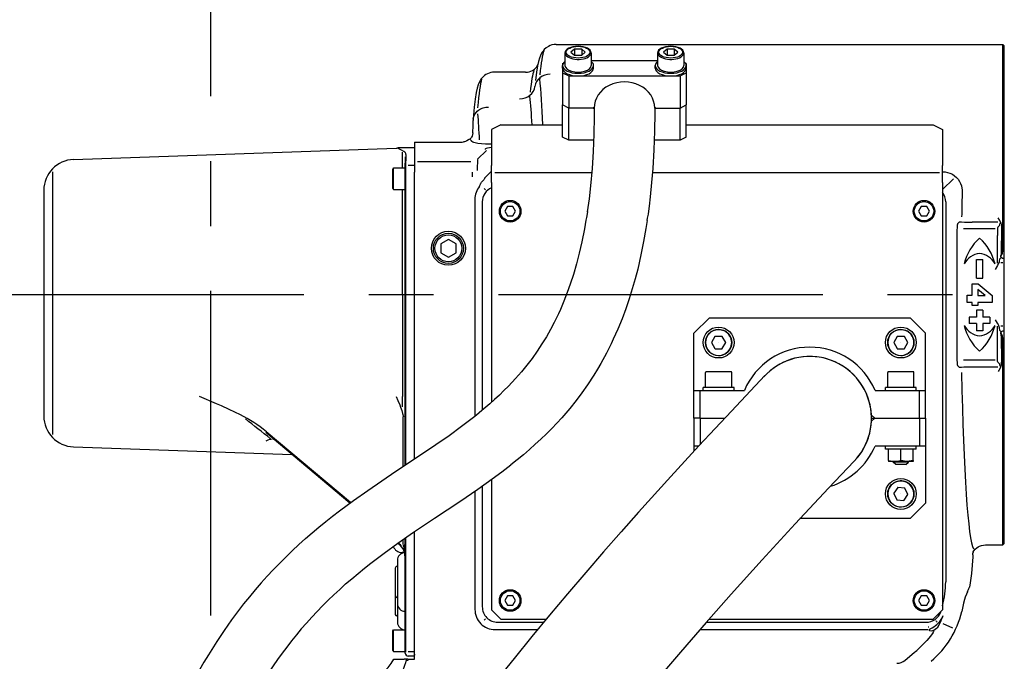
# Model space of a CAD drawing. Header units: millimetres. Extents: x -289 to 305, y -210 to 210.
# Tile 26 of 79: x -38 to -15, y 10 to 25. Entities that reach past the tile are written whole.
import ezdxf

# ---------------------------------------------------------------- set-up
doc = ezdxf.new("R2010")
doc.units = ezdxf.units.MM
doc.linetypes.add('CENTER', pattern=[12, 7.5, -1.5, 1.5, -1.5])
doc.styles.get("Standard").update_dxf_attribs({"font": 'ROMANS', "bigfont": 'EXTFONT'})
doc.dimstyles.new('ISO-25', dxfattribs={"dimtxt": 2.5, "dimasz": 2.5, "dimexe": 1.25, "dimexo": 0.625, "dimtad": 1, "dimtxsty": 'Standard', "dimcen": 2.5, "dimadec": 0, "dimazin": 0, "dimtfac": 1, "dimtmove": 0, "dimatfit": 3, "dimfxl": 1, "dimarcsym": 0})

# ---------------------------------------------------------------- blocks, each defined once
blk = doc.blocks.new('DTL0018')
at = {"color": 0, "linetype": 'Continuous', "const_width": 3}
for points in [[(1100.59, -1620.5, 1.732051), (-1706.19, 0, 1.732051)], [(352.78, 298.97, 0.277102), (-445, 1030, 0.277102)]]:
    blk.add_lwpolyline(points, format="xyb", dxfattribs=at)
blk = doc.blocks.new('DTL0020')
at = {"color": 3, "linetype": 'Continuous'}
for p, q in [((276.893417, 1541.00003), (421.499985, 1541.00003)), ((421.499985, 1531.084259), (421.499985, 1541.00003)), ((421.999985, 1540.50003), (421.499985, 1541.00003)), ((421.999985, 1530.645416), (421.999985, 1540.50003)), ((279.749985, 1538.264313), (279.749985, 1534.150787)), ((282.845321, 1539.480743), (281.690597, 1538.480743)), ((281.690597, 1538.480743), (282.845321, 1537.480743)), ((285.154709, 1539.480743), (282.845321, 1539.480743)), ((282.845321, 1539.480743), (282.845321, 1537.480743)), ((282.845321, 1537.480743), (285.154709, 1537.480743)), ((285.154709, 1539.480743), (285.154709, 1537.480743)), ((286.309372, 1538.480743), (285.154709, 1539.480743)), ((285.154709, 1537.480743), (286.309372, 1538.480743)), ((288.249985, 1538.264191), (288.249985, 1534.150543)), ((309.749985, 1538.264313), (309.749985, 1534.150787)), ((312.845321, 1539.480743), (311.690597, 1538.480743)), ((311.690597, 1538.480743), (312.845321, 1537.480743)), ((315.154709, 1539.480743), (312.845321, 1539.480743)), ((312.845321, 1539.480743), (312.845321, 1537.480743)), ((312.845321, 1537.480743), (315.154709, 1537.480743)), ((315.154709, 1539.480743), (315.154709, 1537.480743)), ((316.309372, 1538.480743), (315.154709, 1539.480743)), ((315.154709, 1537.480743), (316.309372, 1538.480743)), ((318.249985, 1538.264191), (318.249985, 1534.150543)), ((278.999985, 1534.784698), (279.229477, 1534.899444)), ((278.999985, 1534.784698), (278.999985, 1534.15213)), ((278.999985, 1533.284576), (278.999985, 1534.150543)), ((288.249985, 1535.784698), (309.749985, 1535.784698)), ((288.999985, 1533.284698), (288.999985, 1534.150787)), ((308.999985, 1533.284576), (308.999985, 1534.150543)), ((318.999985, 1534.784698), (318.770492, 1534.899444)), ((318.999985, 1534.784698), (318.999985, 1531.784698)), ((266.930099, 1532.00003), (256.893478, 1532.00003)), ((278.999985, 1533.284576), (278.999985, 1531.784698)), ((278.999985, 1531.784698), (280.999985, 1530.784698)), ((278.999985, 1531.784698), (278.999985, 1521.392364)), ((280.999985, 1530.784698), (316.999985, 1530.784698)), ((280.999985, 1530.784698), (280.999985, 1520.392364)), ((316.999985, 1530.784698), (318.999985, 1531.784698)), ((316.999985, 1530.784698), (316.999985, 1520.392364)), ((318.999985, 1531.784698), (318.999985, 1521.392364)), ((421.499985, 1483.025177), (421.499985, 1531.084259)), ((421.999985, 1472.000885), (421.999985, 1530.645416)), ((271.608139, 1530.090362), (271.626755, 1529.892975)), ((268.40715, 1524.215362), (268.383163, 1524.455109)), ((280.999985, 1520.392364), (278.999985, 1521.392364)), ((278.999985, 1511.00003), (278.999985, 1521.392364)), ((316.999985, 1520.392364), (318.999985, 1521.392364)), ((318.999985, 1511.00003), (318.999985, 1521.392364)), ((280.999985, 1510.00003), (280.999985, 1520.392364)), ((288.925949, 1520.392364), (280.999985, 1520.392364)), ((288.812668, 1520.392364), (289.001144, 1520.522858)), ((288.925949, 1520.392364), (288.925949, 1520.470856)), ((288.925949, 1520.392364), (289.00029, 1520.327911)), ((309.187301, 1520.392364), (308.998886, 1520.261749)), ((309.074081, 1520.392364), (308.99974, 1520.456695)), ((309.074081, 1520.392364), (316.999985, 1520.392364)), ((316.999985, 1510.00003), (316.999985, 1520.392364)), ((249.999985, 1514.321564), (249.999985, 1516.339142)), ((258.999985, 1515.00003), (255.999985, 1513.50003)), ((258.999985, 1515.00003), (278.999985, 1515.00003)), ((318.999985, 1515.00003), (398.999985, 1515.00003)), ((398.999985, 1515.00003), (401.999985, 1513.50003)), ((249.947403, 1513.825958), (249.960464, 1513.804108)), ((255.999985, 1513.50003), (255.999985, 1501.847565)), ((401.999985, 1513.50003), (401.999985, 1501.847565)), ((230.999985, 1509.325348), (245.015976, 1509.325348)), ((230.999985, 1509.325348), (230.999985, 1504.647369)), ((248.812179, 1510.31192), (248.825607, 1510.289581)), ((249.08876, 1510.236603), (249.426987, 1509.898346)), ((255.999924, 1508.675445), (255.679367, 1508.675445)), ((280.999985, 1510.00003), (278.999985, 1511.00003)), ((289.016403, 1510.00003), (280.999985, 1510.00003)), ((316.999985, 1510.00003), (308.628158, 1510.00003)), ((318.999985, 1511.00003), (316.999985, 1510.00003)), ((120.651016, 1503.751373), (225.104721, 1507.398956)), ((225.782486, 1507.362579), (225.782486, 1507.480743)), ((230.999985, 1507.50003), (225.901596, 1507.50003)), ((227.122055, 1503.98465), (227.122055, 1506.120758)), ((228.257553, 1505.369049), (228.257553, 1503.274811)), ((254.315719, 1506.641022), (251.476883, 1503.802277)), ((227.122055, 1501.00003), (227.122055, 1503.974274)), ((227.999985, 1504.629425), (227.999985, 1502.535187)), ((227.999985, 1498.550445), (227.999985, 1502.535187)), ((228.257553, 1498.574249), (228.257553, 1503.263458)), ((228.999985, 1501.962189), (230.999985, 1501.962189)), ((230.999985, 1504.647369), (230.999985, 1499.654205)), ((231.999985, 1503.130402), (249.255539, 1503.130402)), ((255.999985, 1496.304962), (255.999985, 1501.847565)), ((401.999985, 1496.304962), (401.999985, 1501.847565)), ((113.770645, 1499.738678), (113.770645, 1460.03482)), ((223.999985, 1500.653595), (224.199997, 1501.00003)), ((223.999985, 1500.267609), (223.999985, 1500.653595)), ((223.999985, 1494.346466), (223.999985, 1500.267609)), ((224.199997, 1500.571564), (224.199997, 1501.00003)), ((224.199997, 1501.00003), (227.999985, 1501.00003)), ((224.199997, 1494.00003), (224.199997, 1500.571564)), ((227.999985, 1404.841705), (227.999985, 1498.550445)), ((228.257553, 1405.01236), (228.257553, 1498.550445)), ((230.999985, 1406.829376), (230.999985, 1499.654205)), ((249.841781, 1499.066681), (249.841781, 1499.654205)), ((253.76741, 1497.767486), (255.999985, 1500.00003)), ((256.999985, 1499.529938), (288.409958, 1499.529938)), ((308.068405, 1499.529938), (400.999985, 1499.529938)), ((402.035446, 1499.783478), (401.999985, 1499.783478)), ((255.999985, 1496.304962), (255.999985, 1425.196197)), ((405.51799, 1497.518097), (401.999985, 1494.00003)), ((401.999985, 1496.304962), (401.999985, 1358.00003)), ((111, 1493.757355), (111, 1460.00003)), ((223.999985, 1494.346466), (224.199997, 1494.00003)), ((224.199997, 1494.00003), (227.999985, 1494.00003)), ((227.122055, 1460.018829), (227.122055, 1494.00003)), ((253.593551, 1494.406525), (254.047287, 1493.952667)), ((250.588608, 1490.832184), (250.588608, 1420.585724)), ((252.974472, 1490.032379), (252.974472, 1422.604278)), ((403.025497, 1490.032379), (403.025497, 1367.063751)), ((261.133957, 1488.50003), (260.267929, 1487.00003)), ((260.267929, 1487.00003), (261.133957, 1485.50003)), ((262.866012, 1488.50003), (261.133957, 1488.50003)), ((263.73204, 1487.00003), (262.866012, 1488.50003)), ((262.866012, 1485.50003), (263.73204, 1487.00003)), ((395.133957, 1488.50003), (394.267929, 1487.00003)), ((394.267929, 1487.00003), (395.133957, 1485.50003)), ((396.866012, 1488.50003), (395.133957, 1488.50003)), ((397.73204, 1487.00003), (396.866012, 1488.50003)), ((396.866012, 1485.50003), (397.73204, 1487.00003)), ((261.133957, 1485.50003), (262.866012, 1485.50003)), ((395.133957, 1485.50003), (396.866012, 1485.50003)), ((407.514694, 1483.606842), (406.97258, 1483.064606)), ((419.915573, 1483.454742), (411.604233, 1483.454742)), ((420.539169, 1482.539215), (419.890793, 1481.890778)), ((421.499985, 1481.696319), (421.499985, 1483.025177)), ((419.079819, 1481.252594), (408.841171, 1481.252594)), ((421.499985, 1474.124908), (421.499985, 1481.696319)), ((241.999985, 1477.886749), (239.499985, 1476.44339)), ((239.499985, 1476.44339), (239.499985, 1473.556671)), ((244.499985, 1476.44339), (241.999985, 1477.886749)), ((244.499985, 1473.556671), (244.499985, 1476.44339)), ((406.724167, 1440.846954), (406.724167, 1479.153107)), ((419.773788, 1470.176056), (419.773788, 1479.153107)), ((239.499985, 1473.556671), (241.999985, 1472.113312)), ((241.999985, 1472.113312), (244.499985, 1473.556671)), ((412.999985, 1465.333404), (412.999985, 1471.333404)), ((412.999985, 1471.333404), (414.999985, 1471.333404)), ((414.999985, 1465.333404), (414.999985, 1471.333404)), ((420.477707, 1471.477692), (420.907883, 1471.907867)), ((421.499985, 1470.252594), (420.836349, 1470.252594)), ((420.855331, 1472.509552), (420.856796, 1472.678009)), ((421.793136, 1471.794464), (421.999985, 1471.805572)), ((421.999985, 1448.00003), (421.999985, 1472.00003)), ((411.569443, 1459.826446), (411.569443, 1463.530182)), ((411.569443, 1463.530182), (413.553329, 1463.530182)), ((412.999985, 1465.333404), (414.999985, 1465.333404)), ((413.553329, 1463.530182), (418.050949, 1459.757721)), ((413.42131, 1461.712677), (413.42131, 1459.770416)), ((415.813888, 1459.770416), (413.42131, 1461.712677)), ((111, 1460.00003), (111, 1427.00003)), ((113.770645, 1460.00003), (113.770645, 1427.00003)), ((227.122055, 1460.00003), (227.122055, 1427.00003)), ((409.949081, 1457.511627), (409.949081, 1459.826446)), ((409.949081, 1459.826446), (411.569443, 1459.826446)), ((411.569443, 1457.511627), (409.949081, 1457.511627)), ((411.569443, 1456.470001), (411.569443, 1457.511627)), ((413.42131, 1459.770416), (415.813888, 1459.770416)), ((418.050949, 1457.511627), (413.42131, 1457.511627)), ((413.42131, 1457.511627), (413.42131, 1456.470001)), ((418.050949, 1459.757721), (418.050949, 1457.511627)), ((413.42131, 1456.470001), (411.569443, 1456.470001)), ((414.999985, 1455.00003), (412.999985, 1455.00003)), ((412.999985, 1455.00003), (412.999985, 1452.666656)), ((414.999985, 1455.00003), (414.999985, 1452.666656)), ((326.499985, 1452.50003), (321.499985, 1447.50003)), ((326.499985, 1452.50003), (391.499985, 1452.50003)), ((391.499985, 1452.50003), (396.499985, 1447.50003)), ((410.666672, 1452.666656), (410.666672, 1450.666656)), ((412.999985, 1452.666656), (410.666672, 1452.666656)), ((412.999985, 1450.666656), (410.666672, 1450.666656)), ((412.999985, 1450.666656), (412.999985, 1448.333404)), ((417.333359, 1452.666656), (414.999985, 1452.666656)), ((417.333359, 1450.666656), (414.999985, 1450.666656)), ((414.999985, 1450.666656), (414.999985, 1448.333404)), ((417.333359, 1452.666656), (417.333359, 1450.666656)), ((321.499985, 1429.00003), (321.499985, 1447.50003)), ((396.499985, 1429.00003), (396.499985, 1447.50003)), ((414.999985, 1448.333404), (412.999985, 1448.333404)), ((419.773788, 1440.846954), (419.773788, 1449.824005)), ((420.477707, 1448.522369), (420.907883, 1448.092194)), ((421.499985, 1449.747467), (420.836349, 1449.747467)), ((420.855331, 1447.490509), (420.856796, 1447.322052)), ((421.793136, 1448.205597), (421.999985, 1448.194488)), ((421.999985, 1379.50003), (421.999985, 1447.999054)), ((328.325668, 1446.465973), (327.210251, 1444.534088)), ((327.210251, 1444.465973), (328.325668, 1442.534088)), ((330.615402, 1446.50003), (328.384628, 1446.50003)), ((331.789718, 1444.534088), (330.674362, 1446.465973)), ((330.674362, 1442.534088), (331.789718, 1444.465973)), ((387.325668, 1446.465973), (386.210251, 1444.534088)), ((386.210251, 1444.465973), (387.325668, 1442.534088)), ((389.615402, 1446.50003), (387.384628, 1446.50003)), ((390.789718, 1444.534088), (389.674362, 1446.465973)), ((389.674362, 1442.534088), (390.789718, 1444.465973)), ((421.499985, 1438.303741), (421.499985, 1445.875153)), ((328.384628, 1442.50003), (330.615402, 1442.50003)), ((387.384628, 1442.50003), (389.615402, 1442.50003)), ((419.079819, 1438.747467), (408.841171, 1438.747467)), ((420.539169, 1437.460846), (419.890793, 1438.109283)), ((421.499985, 1436.974884), (421.499985, 1438.303741)), ((325.249985, 1430.00003), (325.249985, 1434.800079)), ((325.356552, 1434.976837), (325.308578, 1434.976837)), ((333.549972, 1435.00003), (325.449997, 1435.00003)), ((332.691391, 1434.976837), (326.308578, 1434.976837)), ((333.691391, 1434.976837), (333.643417, 1434.976837)), ((333.749985, 1430.00003), (333.749985, 1434.800079)), ((384.249985, 1430.00003), (384.249985, 1434.800079)), ((384.356552, 1434.976837), (384.308578, 1434.976837)), ((392.549972, 1435.00003), (384.449997, 1435.00003)), ((391.691391, 1434.976837), (385.308578, 1434.976837)), ((392.691391, 1434.976837), (392.643417, 1434.976837)), ((392.749985, 1430.00003), (392.749985, 1434.800079)), ((407.514694, 1436.393219), (406.97258, 1436.935455)), ((419.915573, 1436.545319), (411.604233, 1436.545319)), ((421.499985, 1379.00003), (421.499985, 1436.974884)), ((321.499985, 1420.00003), (321.499985, 1429.00003)), ((321.499985, 1429.00003), (323.499985, 1429.00003)), ((323.499985, 1420.00003), (323.499985, 1429.00003)), ((323.499985, 1429.00003), (337.833969, 1429.00003)), ((334.499985, 1430.00003), (324.499985, 1430.00003)), ((324.499985, 1429.00003), (324.499985, 1430.00003)), ((334.499985, 1429.00003), (334.499985, 1430.00003)), ((380.166, 1429.00003), (394.499985, 1429.00003)), ((393.499985, 1430.00003), (383.499985, 1430.00003)), ((383.499985, 1429.00003), (383.499985, 1430.00003)), ((393.499985, 1429.00003), (393.499985, 1430.00003)), ((394.499985, 1429.00003), (396.499985, 1429.00003)), ((394.499985, 1420.00003), (394.499985, 1429.00003)), ((396.499985, 1420.00003), (396.499985, 1429.00003)), ((111, 1427.00003), (111, 1420.742706)), ((113.770645, 1426.975494), (113.770645, 1414.771515)), ((227.122055, 1423.695099), (227.122055, 1426.995026)), ((227.402695, 1404.445831), (227.402695, 1420.420441)), ((323.499985, 1420.00003), (321.499985, 1420.00003)), ((321.499985, 1420.00003), (321.499985, 1411.00003)), ((323.499985, 1420.00003), (331.451401, 1420.00003)), ((323.499985, 1420.00003), (323.499985, 1411.463165)), ((380.078903, 1420.00003), (378.975021, 1420.99881)), ((380.078903, 1420.00003), (378.975021, 1419.001251)), ((378.999985, 1420.00003), (380.078903, 1420.00003)), ((380.078903, 1420.00003), (394.499985, 1420.00003)), ((394.499985, 1420.00003), (396.499985, 1420.00003)), ((394.499985, 1420.00003), (394.499985, 1411.00003)), ((396.499985, 1420.00003), (396.499985, 1411.00003)), ((210.313766, 1392.683258), (183.042435, 1415.566559)), ((210.106796, 1392.531525), (182.897262, 1415.363068)), ((120.651016, 1410.748688), (191.338119, 1408.280304)), ((323.07164, 1411.00003), (321.499985, 1411.00003)), ((321.499985, 1411.00003), (321.499985, 1409.297882)), ((394.499985, 1411.00003), (380.166, 1411.00003)), ((383.499985, 1410.00003), (383.499985, 1411.00003)), ((390.89714, 1410.00003), (383.499985, 1410.00003)), ((384.499985, 1406.35733), (384.499985, 1410.00003)), ((388.499985, 1406.35733), (388.499985, 1410.00003)), ((393.499985, 1410.00003), (390.89714, 1410.00003)), ((392.499985, 1406.35733), (392.499985, 1410.00003)), ((393.499985, 1410.00003), (393.499985, 1411.00003)), ((396.499985, 1411.00003), (394.499985, 1411.00003)), ((396.499985, 1411.00003), (396.499985, 1392.50003)), ((384.499985, 1406.322174), (384.499985, 1406.35733)), ((384.499985, 1406.322174), (384.499985, 1406.00003)), ((384.98967, 1406.00003), (384.499985, 1406.00003)), ((386.499985, 1406.00003), (384.98967, 1406.00003)), ((386.060959, 1405.800079), (386.060959, 1406.00003)), ((390.499985, 1406.00003), (386.499985, 1406.00003)), ((392.499985, 1406.00003), (390.499985, 1406.00003)), ((390.93901, 1405.800079), (390.93901, 1406.00003)), ((392.499985, 1406.35733), (392.499985, 1406.00003)), ((386.359543, 1405.800079), (386.060959, 1405.800079)), ((386.860946, 1405.00003), (386.060959, 1405.800079)), ((390.93901, 1405.800079), (386.359543, 1405.800079)), ((387.06163, 1405.00003), (386.860946, 1405.00003)), ((390.139023, 1405.00003), (387.06163, 1405.00003)), ((390.139023, 1405.00003), (390.93901, 1405.800079)), ((255.999985, 1400.201202), (255.999985, 1358.00003)), ((252.974472, 1398.045563), (252.974472, 1358.967682)), ((387.472397, 1397.546539), (386.218857, 1395.701202)), ((389.758529, 1397.413238), (387.533676, 1397.576202)), ((390.786117, 1395.36673), (389.814804, 1397.374908)), ((250.588608, 1396.387115), (250.588608, 1358.167877)), ((386.213913, 1395.633331), (387.185165, 1393.625153)), ((387.241501, 1393.586822), (389.466293, 1393.423859)), ((389.527633, 1393.453522), (390.781112, 1395.298859)), ((391.499985, 1387.50003), (396.499985, 1392.50003)), ((391.499985, 1387.50003), (355.831161, 1387.50003)), ((227.402695, 1379.136993), (227.402695, 1380.79776)), ((227.999985, 1348.00003), (227.999985, 1381.212555)), ((228.257553, 1348.00003), (228.257553, 1381.390778)), ((230.999985, 1344.775299), (230.999985, 1383.269562)), ((226.213943, 1379.016022), (225.597977, 1379.532867)), ((226.226272, 1379.258331), (225.793014, 1379.670441)), ((226.720505, 1378.720123), (226.782516, 1378.621246)), ((226.762802, 1378.478424), (226.814499, 1378.418365)), ((227.678512, 1379.135895), (227.703537, 1378.92691)), ((415.893417, 1379.00003), (421.499985, 1379.00003)), ((421.999985, 1379.50003), (421.499985, 1379.00003)), ((227.824203, 1376.50003), (226.999985, 1376.50003)), ((411.82048, 1375.811066), (411.855942, 1376.341095)), ((224.800003, 1371.50003), (224.800003, 1362.50003)), ((225.499985, 1372.00003), (225.300003, 1372.00003)), ((225.499985, 1374.00003), (225.499985, 1360.00003)), ((224.800003, 1362.498566), (224.800003, 1356.50003)), ((225.499985, 1362.00003), (225.300003, 1362.00003)), ((261.133957, 1362.50003), (260.267929, 1361.00003)), ((262.866012, 1362.50003), (261.133957, 1362.50003)), ((263.73204, 1361.00003), (262.866012, 1362.50003)), ((395.133957, 1362.50003), (394.267929, 1361.00003)), ((396.866012, 1362.50003), (395.133957, 1362.50003)), ((397.73204, 1361.00003), (396.866012, 1362.50003)), ((225.499985, 1359.996857), (225.499985, 1354.00003)), ((260.267929, 1361.00003), (261.133957, 1359.50003)), ((261.133957, 1359.50003), (262.866012, 1359.50003)), ((262.866012, 1359.50003), (263.73204, 1361.00003)), ((394.267929, 1361.00003), (395.133957, 1359.50003)), ((395.133957, 1359.50003), (396.866012, 1359.50003)), ((396.866012, 1359.50003), (397.73204, 1361.00003)), ((225.499985, 1356.00003), (225.300003, 1356.00003)), ((253.595383, 1354.595367), (254.047287, 1355.047394)), ((258.999985, 1355.00003), (255.999985, 1358.00003)), ((258.999985, 1355.00003), (273.718246, 1355.00003)), ((326.409653, 1355.00003), (398.999985, 1355.00003)), ((401.999985, 1358.00003), (398.999985, 1355.00003)), ((401.406601, 1357.347565), (401.437179, 1357.437164)), ((257.967636, 1353.974518), (272.863022, 1353.974518)), ((325.508468, 1353.974518), (396.683517, 1353.974518)), ((400.686081, 1352.635528), (400.700912, 1352.667145)), ((405.332443, 1352.017975), (402.218674, 1353.469879)), ((223.999985, 1351.153595), (224.199997, 1351.50003)), ((223.999985, 1350.767609), (223.999985, 1351.153595)), ((223.999985, 1344.846466), (223.999985, 1350.767609)), ((224.199997, 1351.071564), (224.199997, 1351.50003)), ((224.199997, 1351.50003), (227.999985, 1351.50003)), ((224.199997, 1344.50003), (224.199997, 1351.071564)), ((257.167831, 1351.588898), (270.880966, 1351.588898)), ((323.418869, 1351.588898), (397.332687, 1351.588898)), ((227.999985, 1344.00003), (227.999985, 1348.00003)), ((228.257553, 1344.267975), (228.257553, 1347.975006)), ((404.595932, 1348.545563), (404.5504, 1348.566803)), ((223.999985, 1344.846466), (224.199997, 1344.50003)), ((224.199997, 1344.50003), (227.999985, 1344.50003)), ((230.999985, 1344.429108), (228.999985, 1344.429108)), ((230.999985, 1343.00003), (228.999985, 1343.00003)), ((230.999985, 1343.168487), (230.999985, 1344.775299)), ((230.999985, 1342.00003), (230.999985, 1343.168487)), ((389.834152, 1341.632233), (392.944809, 1344.24234)), ((224.344131, 1342.00003), (225.753708, 1342.00003)), ((225.753708, 1342.00003), (227.648239, 1342.00003)), ((228.325607, 1342.00003), (227.648239, 1342.00003)), ((228.466476, 1342.00003), (228.325607, 1342.00003)), ((228.841904, 1342.00003), (228.466476, 1342.00003)), ((228.536117, 1341.428619), (228.536117, 1341.747955)), ((228.710739, 1341.444122), (228.710739, 1341.723663)), ((228.841904, 1342.00003), (229.543136, 1342.00003)), ((229.543136, 1342.00003), (230.999985, 1342.00003))]:
    blk.add_line(p, q, dxfattribs=at)
for points in [[(276.893478, 1541.00003), (276.198593, 1540.953522), (275.53331, 1540.819366), (274.919418, 1540.612091), (274.378036, 1540.354401), (273.617294, 1539.848907), (273.057602, 1539.337311), (272.651779, 1538.862579), (272.352096, 1538.433868), (272.077011, 1537.959869), (271.793686, 1537.359039), (271.496445, 1536.552032), (271.204025, 1535.508697), (270.905563, 1534.108307), (270.573044, 1532.064728), (270.225021, 1529.290069)], [(266.930466, 1532.00003), (267.562851, 1532.042023), (268.16362, 1532.161529), (268.724899, 1532.349274), (269.201645, 1532.574249), (269.848434, 1532.998566), (270.309738, 1533.412506), (270.604843, 1533.750885), (270.798141, 1534.019684), (271.068649, 1534.524322)], [(256.893844, 1532.00003), (256.30516, 1531.966583), (255.723617, 1531.866363), (255.173996, 1531.706818), (254.678665, 1531.504059), (254.149826, 1531.217316), (253.693191, 1530.900787), (253.012375, 1530.274933), (252.555435, 1529.709015), (252.242782, 1529.220123), (252.044876, 1528.850006), (251.652817, 1527.908966), (251.320846, 1526.781036), (251.022446, 1525.386383), (250.68071, 1523.223053), (250.37117, 1520.643829), (250.01384, 1516.796295)], [(250.01384, 1516.796295), (250.097977, 1517.328278), (250.310226, 1517.963287), (250.633987, 1518.557526), (251.057236, 1519.096466), (251.362594, 1519.396881), (251.697128, 1519.669708), (252.439682, 1520.126495), (253.256821, 1520.457306), (254.121811, 1520.657135), (255.006882, 1520.723541)], [(289.199997, 1520.392242), (289.187118, 1517.583527), (289.080612, 1511.97232), (288.858017, 1506.372223), (288.507553, 1500.783111), (288.015671, 1495.203888), (287.54454, 1491.026276), (286.977157, 1486.853058)], [(308.799972, 1520.392364), (308.796615, 1518.897125), (308.712082, 1512.905182), (308.50505, 1506.885773), (308.161606, 1500.835113), (307.804611, 1496.273468), (307.353195, 1491.685577), (306.995285, 1488.612213), (306.798141, 1487.071319), (306.674484, 1486.037872), (306.413437, 1484.771881), (306.257736, 1484.014069)], [(249.939682, 1512.3815), (249.859482, 1511.793365), (249.67012, 1511.275787), (249.51268, 1510.997955), (249.334274, 1510.755279), (248.948837, 1510.379303), (248.619369, 1510.169586), (248.509659, 1510.128815)], [(248.509689, 1510.128815), (248.017624, 1509.809112), (247.570785, 1509.609528), (247.204513, 1509.501007), (246.885238, 1509.444244)], [(255.655227, 1508.671539), (253.991653, 1508.713653), (252.771164, 1508.796905), (251.531174, 1508.945099), (250.629379, 1509.122345), (250.21022, 1509.244049), (249.893783, 1509.370514), (249.61113, 1509.544586), (249.465713, 1509.723053), (249.438095, 1509.904571)], [(228.230942, 1505.715607), (228.101486, 1505.89859), (227.914596, 1506.075836), (227.595535, 1506.303497), (226.806625, 1506.730743), (226.166733, 1507.040069), (225.915726, 1507.183136), (225.826767, 1507.254669), (225.778427, 1507.324982), (225.772201, 1507.35965)], [(255.999985, 1507.583038), (255.264755, 1507.505157), (254.681503, 1507.412506), (254.254379, 1507.309357), (253.980026, 1507.197906), (253.879837, 1507.117218), (253.857284, 1507.076202), (253.857803, 1507.013824)], [(402.057297, 1499.775299), (402.860092, 1499.731964), (403.647323, 1499.587311), (404.403061, 1499.345489), (405.185409, 1498.973297), (405.89714, 1498.503448), (406.527756, 1497.95047), (407.070236, 1497.328888), (407.51268, 1496.666534), (407.865463, 1495.962799), (408.127792, 1495.228668), (408.299606, 1494.47464), (408.36412, 1493.965729), (408.388962, 1493.455353), (408.321518, 1492.440948)], [(252.705307, 1496.380157), (253.437912, 1497.216461), (253.623031, 1497.412872), (253.680099, 1497.496612)], [(253.692673, 1497.494537), (253.764084, 1497.546173), (253.798813, 1497.621246), (253.796188, 1497.673004), (253.76622, 1497.768219)], [(287.054428, 1486.916656), (286.917831, 1486.188873), (286.683639, 1485.001984), (286.541122, 1484.074005), (286.305038, 1482.687164), (286.055954, 1481.299469), (285.22966, 1477.148956), (284.381149, 1473.444488), (283.480148, 1469.96878), (282.468979, 1466.498199), (281.460251, 1463.391266), (280.481369, 1460.649444), (279.413254, 1457.910797), (278.249069, 1455.17691), (277.615036, 1453.771759)], [(306.365158, 1483.978058), (305.974655, 1481.462555), (305.228561, 1477.194366), (304.363632, 1472.898102), (303.298385, 1468.293854), (302.470871, 1465.109405), (301.55748, 1461.905548), (300.550644, 1458.680817), (299.441025, 1455.431671), (298.219894, 1452.15982), (296.87767, 1448.866486), (295.403488, 1445.552887)], [(406.724411, 1479.177032), (406.743027, 1480.627472), (406.798385, 1481.902862), (406.866379, 1482.646393), (406.906723, 1482.88858), (406.949814, 1483.026276), (406.964584, 1483.047516), (406.971969, 1483.053253)], [(407.501571, 1483.609772), (407.630112, 1483.587067), (408.089767, 1483.545685), (409.110336, 1483.497345), (411.626327, 1483.4534)], [(421.038681, 1482.873321), (420.958664, 1483.105377), (420.705917, 1483.672882), (420.515365, 1484.029327), (419.997909, 1484.894806)], [(421.06279, 1482.866974), (421.085922, 1482.469147), (421.072861, 1481.813263)], [(419.890182, 1481.879425), (419.884018, 1481.86795), (419.871872, 1481.825104), (419.838241, 1481.551422), (419.802414, 1480.903107), (419.774032, 1479.177032)], [(421.016403, 1474.198517), (420.944748, 1473.269562), (420.851913, 1472.684479)], [(420.368149, 1470.973419), (420.364914, 1470.75589), (420.308578, 1470.508209), (420.173569, 1470.148102), (419.796676, 1469.401031), (419.067489, 1468.165069)], [(277.628464, 1453.811676), (276.264816, 1451.006622), (275.040878, 1448.68692), (273.720383, 1446.363434), (272.293869, 1444.033111), (270.72612, 1441.657745), (269.099228, 1439.369415), (267.448593, 1437.205963), (265.676193, 1435.036285), (263.769211, 1432.854767), (261.415634, 1430.348419), (260.003403, 1428.929962), (258.52446, 1427.504669), (256.97905, 1426.074127), (255.367111, 1424.639435), (252.813339, 1422.483063), (251.059189, 1420.98587), (250.158981, 1420.232696)], [(419.067489, 1451.834991), (419.682724, 1450.801056), (419.962143, 1450.291656), (420.240402, 1449.688873), (420.333542, 1449.40213), (420.369675, 1449.203766), (420.368149, 1449.026642)], [(295.403488, 1445.552887), (294.695785, 1444.059479), (293.188522, 1441.060821), (291.350509, 1437.695465), (290.260177, 1435.829498), (289.110885, 1433.955475), (287.049545, 1430.805694), (285.259323, 1428.26297), (283.346359, 1425.71756), (281.304306, 1423.171417), (278.69194, 1420.136993), (277.081589, 1418.375641), (275.449631, 1416.666168), (273.748703, 1414.957672), (271.981247, 1413.254181), (270.150192, 1411.559357), (268.258346, 1409.875397), (266.308456, 1408.204132), (264.302536, 1406.545807), (262.242233, 1404.899811)], [(420.851913, 1447.315582), (420.899399, 1447.022003), (420.999924, 1446.226349), (421.016403, 1445.801544)], [(406.971969, 1436.946808), (406.96611, 1436.95108), (406.954391, 1436.965851), (406.919845, 1437.057281), (406.886703, 1437.216461), (406.827499, 1437.714508), (406.750473, 1439.120026), (406.724411, 1440.823028)], [(419.890182, 1438.120636), (419.884018, 1438.132111), (419.871872, 1438.174957), (419.838241, 1438.448639), (419.802414, 1439.096954), (419.774032, 1440.823028)], [(421.06279, 1437.133087), (421.080795, 1437.42691), (421.089767, 1437.928986), (421.072861, 1438.186798)], [(411.626327, 1436.546661), (408.935287, 1436.496368), (408.113327, 1436.455963), (407.634689, 1436.413605), (407.501571, 1436.390289)], [(421.038681, 1437.126739), (420.808029, 1436.537872), (420.624496, 1436.170319), (420.227279, 1435.479034), (419.997909, 1435.105255)], [(344.514999, 1433.790558), (333.619308, 1422.30838), (323.106552, 1411.03775), (314.00328, 1401.114777), (303.576217, 1389.545685), (297.978317, 1383.238068), (292.268905, 1376.729889), (286.469894, 1370.03714), (280.619675, 1363.195587), (274.784958, 1356.276031), (268.990158, 1349.301422), (263.244369, 1342.277252), (257.564499, 1335.218292)], [(183.057358, 1415.577423), (182.066574, 1416.409454), (181.044723, 1417.190948), (180.013595, 1417.918243), (178.964889, 1418.607574), (176.828659, 1419.889923), (174.654892, 1421.070099), (172.836227, 1421.986359), (171.007675, 1422.858185), (168.559128, 1423.966827), (166.921036, 1424.68045), (161.415939, 1426.984039)], [(225.085495, 1426.997101), (225.639633, 1425.744903), (226.235672, 1424.321564), (226.51268, 1423.604034), (226.892441, 1422.510651), (227.189834, 1421.482452), (227.419479, 1420.417633)], [(195.782699, 1381.059357), (197.912033, 1382.909088), (200.081985, 1384.734161), (202.282486, 1386.529816), (204.510849, 1388.296173), (206.762985, 1390.032989), (211.321335, 1393.417755), (215.883102, 1396.660065), (220.425766, 1399.78067), (224.968246, 1402.82901), (231.636642, 1407.251861), (237.89891, 1411.452423), (242.207809, 1414.435577), (246.296646, 1417.387848), (250.130966, 1420.310089)], [(183.017746, 1412.691803), (183.6436, 1413.025909), (184.132492, 1413.195343), (184.455429, 1413.256744), (184.77568, 1413.272369)], [(185.675094, 1413.031891), (185.492081, 1413.156158), (185.121689, 1413.265411)], [(373.37706, 1406.096466), (365.120712, 1397.411774), (354.299606, 1385.851105), (343.554977, 1374.157379), (333.519455, 1363.02359), (325.422897, 1353.876984), (317.117355, 1344.327179), (308.724167, 1334.487091)], [(384.499985, 1406.35733), (385.163803, 1406.165924), (385.752182, 1406.053253), (386.499985, 1406.00003)], [(386.499985, 1406.00003), (387.346542, 1406.068024), (387.890304, 1406.179108), (388.499985, 1406.35733)], [(390.499985, 1406.00003), (389.653488, 1406.068024), (389.109665, 1406.179108), (388.499985, 1406.35733)], [(392.499985, 1406.35733), (391.836227, 1406.165924), (391.247787, 1406.053253), (390.499985, 1406.00003)], [(208.737839, 1366.353302), (210.717148, 1368.069977), (212.737717, 1369.766266), (214.798935, 1371.44339), (216.899704, 1373.102203), (221.20903, 1376.366241), (225.646713, 1379.567291), (230.710678, 1383.072906), (237.478287, 1387.609405), (245.696884, 1393.068634), (251.50798, 1397.022369), (256.225265, 1400.364532), (259.279342, 1402.621124), (262.242233, 1404.899811)], [(195.774887, 1381.054352), (193.591293, 1379.0961), (191.447128, 1377.105987), (189.343918, 1375.084503), (187.282516, 1373.03128), (185.26329, 1370.946075), (183.285812, 1368.828155), (181.349411, 1366.6763), (179.454513, 1364.490997), (177.552109, 1362.212555), (175.694687, 1359.900787), (174.378616, 1358.207306), (171.8181, 1354.771515), (169.352707, 1351.273224), (166.98146, 1347.715362), (164.318954, 1343.471222), (162.848007, 1341.003204), (161.417618, 1338.512237), (160.026443, 1335.997833), (158.674118, 1333.461456), (157.359726, 1330.903595), (156.082596, 1328.325104), (154.8824, 1325.74173)], [(227.952987, 1375.176788), (227.948013, 1375.550201), (227.893295, 1376.480743), (227.780502, 1377.429596), (227.651474, 1378.198883), (227.492966, 1378.945099)], [(411.83464, 1376.580719), (412.09526, 1377.0513), (412.565964, 1377.625275), (413.120895, 1378.103546), (413.506088, 1378.355743), (413.996994, 1378.605255), (414.574508, 1378.813629), (415.216354, 1378.951691), (415.893478, 1379.00003)], [(411.82048, 1375.811066), (411.773483, 1375.132111), (411.334579, 1369.77652), (411.089401, 1367.485626), (410.878464, 1366.020294), (410.758713, 1365.460968), (410.699142, 1365.271149)], [(208.737839, 1366.353302), (206.800461, 1364.615875), (204.904953, 1362.856598), (203.051254, 1361.07486), (201.238876, 1359.269684), (199.467026, 1357.440094), (197.734176, 1355.584137), (196.038742, 1353.700104), (194.380356, 1351.787506), (192.775741, 1349.867096), (191.206528, 1347.917999), (189.673233, 1345.941559), (188.175033, 1343.937042), (186.711532, 1341.904694), (185.282547, 1339.845123), (183.887527, 1337.758209), (182.52626, 1335.644928), (181.169845, 1333.458893), (179.84761, 1331.246002), (178.558426, 1329.005646), (177.301773, 1326.738434), (176.077041, 1324.444611), (174.883652, 1322.12442), (172.589035, 1317.407745)], [(410.073593, 1363.77713), (409.746322, 1363.027008), (409.377609, 1362.054474), (409.159286, 1361.357941), (408.839828, 1360.149322), (408.204208, 1357.417633)], [(397.654587, 1351.595856), (397.944748, 1351.782867), (398.634323, 1352.173859), (399.196884, 1352.518951), (399.751266, 1352.911163), (400.195175, 1353.275055), (400.614853, 1353.671173), (401.12828, 1354.24588), (401.580612, 1354.86795), (401.965378, 1355.530548), (402.250412, 1356.157013)], [(400.524521, 1352.494659), (400.282883, 1352.173248), (400.021652, 1351.89212), (399.640243, 1351.576813), (399.228317, 1351.337189), (398.797836, 1351.181793), (398.321823, 1351.11795), (397.881271, 1351.17337), (397.635483, 1351.268951)], [(398.930343, 1350.698151), (398.071884, 1349.491363), (396.891342, 1348.079498), (395.581894, 1346.752106)], [(228.381058, 1341.7659), (228.116562, 1340.806915), (227.830673, 1339.993805), (227.440384, 1339.020538), (226.950424, 1337.924713), (225.971908, 1335.975983), (224.835312, 1333.938629), (223.233566, 1331.247345)]]:
    blk.add_lwpolyline(points, dxfattribs=at)
for centre, radius in [((261.999985, 1487.00003), 3.5), ((261.999985, 1487.00003), 3.15359), ((395.999985, 1487.00003), 3.5), ((395.999985, 1487.00003), 3.15359), ((241.999985, 1475.00003), 5.5), ((241.999985, 1475.00003), 4.868688), ((241.999985, 1475.00003), 4.349072), ((329.499985, 1444.50003), 5), ((329.499985, 1444.50003), 4.25), ((388.499985, 1444.50003), 5), ((388.499985, 1444.50003), 4.25), ((329.499985, 1444.50003), 0.003893), ((388.499985, 1444.50003), 0.003893), ((388.499985, 1395.50003), 5), ((388.499985, 1395.50003), 4.25), ((388.499985, 1395.50003), 0.003893), ((261.999985, 1361.00003), 3.5), ((261.999985, 1361.00003), 3.15359), ((395.999985, 1361.00003), 3.5), ((395.999985, 1361.00003), 3.15359)]:
    blk.add_circle(centre, radius, dxfattribs=at)
for centre, radius, start, end in [((291.907821, 1523.680694), 4.437889, 229.068361, 232.397791), ((286.735641, 1523.78714), 3.973438, 304.761989, 308.431454), ((312.364181, 1524.335113), 5.134334, 225.971403, 229.058648), ((307.023544, 1523.107696), 3.464224, 300.848451, 304.76412), ((258.814438, 1516.363434), 8.814385, 178.300558, 180.158087), ((253.560409, 1516.506012), 3.558431, 175.321749, 178.087142), ((185.434189, 1513.996246), 64.525705, 358.566101, 359.395836), ((237.517624, 1514.365021), 12.482666, 355.178452, 359.800381), ((244.965225, 1524.792877), 15.468046, 270.188012, 277.130339), ((224.999985, 1510.397125), 3, 272, 283.026329), ((225.901596, 1506.50003), 1.000017, 90.000112, 103.026218), ((227.819961, 1505.479645), 0.45371, 346.151079, 29.899604), ((121, 1493.757355), 10, 91.999998, 180.000005), ((255.237167, 1499.047394), 5.577986, 179.790141, 189.880273), ((188.535629, 1522.885528), 69.377284, 336.379681, 337.24732), ((241.810959, 1501.388824), 11.967485, 333.548019, 335.224757), ((257.044906, 1490.940338), 6.454305, 140.195957, 180.856637), ((257.964584, 1490.035553), 4.989856, 113.186418, 180.035867), ((398.030624, 1490.033844), 4.994821, 359.983736, 37.372596), ((1675.980636, 1463.508087), 1267.976167, 178.693526, 179.022291), ((2412.834884, 1461.634674), 1991.859576, 179.419835, 179.638688), ((425.1707, 1465.964264), 16.666667, 132.085613, 165.986875), ((402.82933, 1465.964264), 16.666667, 14.013125, 47.914388), ((414.801132, 1466.714996), 6.666667, 96.901854, 150.478288), ((413.198898, 1466.714996), 6.666667, 29.521717, 83.098144), ((421.703781, 1472.779694), 0.979733, 183.217424, 225.191204), ((421.723434, 1472.808502), 1.015491, 225.55319, 273.929303), ((329.464645, 1444.50003), 4.191421, 90.000003, 269.999997), ((329.535385, 1444.50003), 4.191421, 269.999997, 90.000003), ((388.464645, 1444.50003), 4.191421, 90.000003, 269.999997), ((388.535385, 1444.50003), 4.191421, 269.999997, 90.000003), ((414.801132, 1453.285065), 6.666667, 209.521712, 263.098146), ((425.1707, 1454.035797), 16.666667, 194.013125, 227.914387), ((402.82933, 1454.035797), 16.666667, 312.085612, 345.986875), ((413.198898, 1453.285065), 6.666667, 276.901856, 330.478283), ((421.703781, 1447.220367), 0.979733, 134.808796, 176.782576), ((421.723434, 1447.191559), 1.015491, 86.070697, 134.44681), ((329.499985, 1444.50003), 2.29, 179.148239, 180.851761), ((329.499985, 1444.50003), 2.29, 119.148238, 120.851755), ((329.499985, 1444.50003), 2.29, 59.148236, 60.85176), ((329.499985, 1444.50003), 2.29, 359.14824, 0.85176), ((388.499985, 1444.50003), 2.29, 179.148239, 180.851761), ((388.499985, 1444.50003), 2.29, 119.148238, 120.851755), ((388.499985, 1444.50003), 2.29, 59.148236, 60.85176), ((388.499985, 1444.50003), 2.29, 359.14824, 0.85176), ((2412.485275, 1458.362579), 1991.509956, 180.361298, 180.580179), ((329.499985, 1444.50003), 2.29, 239.148245, 240.851762), ((329.499985, 1444.50003), 2.29, 299.14824, 300.851764), ((358.999985, 1420.00003), 23, 23.035684, 156.964318), ((388.499985, 1444.50003), 2.29, 239.148245, 240.851762), ((388.499985, 1444.50003), 2.29, 299.14824, 300.851764), ((358.999985, 1420.00003), 20, 315.696722, 137.98773), ((358.999985, 1420.00003), 20, 2.862405, 137.968701), ((325.449997, 1434.800079), 0.2, 90.000003, 180.000005), ((333.549972, 1434.800079), 0.2, 0, 90.000003), ((384.449997, 1434.800079), 0.2, 90.000003, 180.000005), ((392.549972, 1434.800079), 0.2, 0, 90.000003), ((121, 1420.742706), 10, 180.000005, 268.000002), ((-1752.749222, -1038.436249), 3124.72495, 51.687931, 51.877534), ((358.999985, 1420.00003), 20, 315.716885, 357.137595), ((358.999985, 1420.00003), 23, 286.841707, 336.964316), ((388.484604, 1395.531891), 4.191421, 25.810826, 205.810829), ((388.515365, 1395.46817), 4.191421, 205.810829, 25.810826), ((388.499985, 1395.50003), 2.29, 114.959064, 116.662582), ((388.499985, 1395.50003), 2.29, 54.959066, 56.662587), ((388.499985, 1395.50003), 2.29, 174.959066, 176.662583), ((388.499985, 1395.50003), 2.29, 234.959071, 236.662589), ((388.499985, 1395.50003), 2.29, 294.959066, 296.662583), ((388.499985, 1395.50003), 2.29, 354.959065, 356.662585), ((226.999985, 1379.50003), 3, 199.16817, 269.999997), ((222.999985, 1375.185821), 5, 41.187704, 50), ((222.600693, 1375.394318), 5.296207, 38.874684, 46.908025), ((222.999985, 1375.185821), 5, 0, 40.27921), ((227.999985, 1374.00003), 2.5, 93.994734, 180.000005), ((415.706222, 1376.086944), 3.858691, 170.514867, 176.224044), ((225.300003, 1371.50003), 0.5, 90.000003, 180.000005), ((373.061508, 1367.063263), 29.963969, 344.966784, 0.001069), ((386.704147, 1374.464142), 25.696263, 335.425164, 339.037069), ((225.300003, 1362.50003), 0.5, 180.000005, 269.999997), ((401.866501, 1365.633575), 8.380472, 332.714516, 333.123069), ((227.999985, 1360.00003), 2.5, 180.000005, 269.999997), ((257.044235, 1358.04422), 6.445298, 179.115427, 270.884575), ((257.964523, 1358.96463), 4.989838, 179.964556, 270.035453), ((225.300003, 1356.50003), 0.5, 180.000005, 269.999997), ((396.685409, 1358.965362), 4.99067, 269.978578, 341.086129), ((379.045639, 1364.275787), 29.954309, 309.995908, 346.764471), ((374.123092, 1366.571075), 29.950149, 333.093108, 339.714664), ((227.999985, 1354.00003), 2.5, 180.000005, 269.999997), ((397.404465, 1358.055817), 5.557593, 269.269673, 271.815878), ((283.40538, 1268.08963), 145.031868, 36.302971, 36.551201), ((396.542709, 1355.178131), 4.801727, 326.023391, 333.258525), ((371.715378, 1370.14151), 33.452034, 324.450167, 325.465146), ((374.22435, 1366.514801), 29.094818, 310.052042, 317.22299), ((228.999985, 1344.00003), 1, 180.000005, 269.999997), ((232.998611, 1344.783111), 2.292663, 212.231521, 218.918522), ((202.992966, 1354.991852), 24.992464, 270.016083, 328.68013), ((232.961868, 1344.785797), 4.863956, 216.816914, 219.109043), ((387.191635, 1344.795807), 4.119918, 270.291264, 309.708733)]:
    blk.add_arc(centre, radius, start, end, dxfattribs=at)
for centre, major_axis, ratio, start_param, end_param in [((283.999985, 1538.264313), (-4.25, 0), 0.5, 3.1415803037, 6.2831724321), ((313.999985, 1538.264313), (-4.25, 0), 0.5, 3.1415803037, 6.2831724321), ((273.44725, 1459.988434), (0.002602, -79.699524), 0.051139, 3.2820604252, 3.6088619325), ((283.999985, 1538.264313), (-4.25, 0), 0.5, 6.2831724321, 8.9247793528), ((283.999985, 1538.264313), (-4.25, 0), 0.5, 2.6415940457, 3.1415803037), ((313.999985, 1538.264313), (-4.25, 0), 0.5, 6.2831724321, 8.9247793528), ((313.999985, 1538.264313), (-4.25, 0), 0.5, 2.6415940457, 3.1415803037), ((283.999985, 1534.150665), (5, 0), 0.5, 2.5867795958, 3.1416055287), ((283.999985, 1534.150665), (5, 0), 0.5, 3.1416055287, 6.2831979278), ((283.999985, 1534.150665), (-4.25, 0), 0.5, 6.2831724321, 9.4247656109), ((283.999985, 1534.150665), (5, 0), 0.5, 0.4999986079, 0.5548114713), ((283.999985, 1534.150665), (5, 0), 0.5, 0.0000126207, 0.4999986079), ((313.999985, 1534.150665), (5, 0), 0.5, 2.5867795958, 3.1416055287), ((313.999985, 1534.150665), (5, 0), 0.5, 3.1416055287, 6.2831979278), ((313.999985, 1534.150665), (-4.25, 0), 0.5, 6.2831724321, 9.4247656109), ((313.999985, 1534.150665), (5, 0), 0.5, 0.4999986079, 0.5548114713), ((313.999985, 1534.150665), (5, 0), 0.5, 0.0000126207, 0.4999986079), ((270.275253, 1459.674713), (0.019867, -73.653748), 0.054213, 3.2885696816, 3.604430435), ((275.00621, 1526.932892), (5.004669, 0.002411), 0.879857, 1.5702402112, 3.0409828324), ((283.999985, 1533.284698), (5, 0), 0.5, 3.1416055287, 6.2831979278), ((313.999985, 1533.284698), (5, 0), 0.5, 3.1416055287, 6.2831979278), ((253.326187, 1459.959869), (0.002533, -70.586548), 0.051075, 3.2959908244, 3.6829387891), ((265.045639, 1527.813507), (5.006088, -0.001831), 0.879689, 4.712896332, 6.1833547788), ((269.666427, 1460.093292), (0.002769, -79.578339), 0.051181, 2.3322443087, 2.6403683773), ((298.999985, 1520.392364), (-9.800003, 0), 0.866025, 3.1392002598, 6.2843275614), ((266.504562, 1460.534332), (0.02243, -72.785522), 0.054521, 2.4162809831, 2.6359301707), ((249.552475, 1460.08609), (0.002495, -70.476593), 0.051115, 2.3592192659, 2.5493505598), ((251.486801, 1499.677887), (0.000008, -4.121918), 0.038897, 3.2073594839, 4.5790446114), ((420.528976, 1485.837311), (0.000801, -3.309326), 0.057895, 0.0466341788, 0.6087701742), ((418.369797, 1474.636627), (2.61084, -2.060547), 0.837983, 0.0182512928, 0.5843512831), ((420.487228, 1468.170807), (0.000793, -3.308716), 0.0579, 3.1882303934, 3.6896482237), ((420.487228, 1451.829254), (-0.000793, -3.308716), 0.0579, 5.7351297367, 6.2365475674), ((418.369797, 1445.363434), (2.61084, 2.060547), 0.837983, 5.6988339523, 6.2649348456), ((412.395675, 1460.034088), (-0.002945, -82.528717), 0.053511, 5.0226482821, 6.202602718), ((420.528976, 1434.16275), (-0.000801, -3.309326), 0.057895, 2.5328222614, 3.0949584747)]:
    blk.add_ellipse(centre, major_axis=major_axis, ratio=ratio, start_param=start_param, end_param=end_param, dxfattribs=at)
for centre in [(283.999985, 1538.480743), (313.999985, 1538.480743)]:
    blk.add_ellipse(centre, major_axis=(-3.816986, 0), ratio=0.5, dxfattribs=at)
blk = doc.blocks.new('_OPEN30')
at = {"color": 0, "linetype": 'ByBlock', "lineweight": -2}
for p, q in [((-1, 0.267949), (0, 0)), ((0, 0), (-1, -0.267949)), ((0, 0), (-1, 0))]:
    blk.add_line(p, q, dxfattribs=at)
blk = doc.blocks.new('*D31')
at = {"color": 0, "lineweight": -2}
for p, q in [((40.248, 27.77), (40.248, 33.449)), ((-30.323, 32.378), (37.248, 32.378))]:
    blk.add_line(p, q, dxfattribs=at)
at = {"layer": 'Defpoints', "color": 0}
for p in [(40.248, 32.378), (40.248, 25.23), (-33.323, 11.46)]:
    blk.add_point(p, dxfattribs=at)
at = {"color": 0, "lineweight": -2, "xscale": 3, "yscale": 3, "zscale": 3}
for p, rotation in [((-33.323, 32.378), 180), ((40.248, 32.378), 360)]:
    blk.add_blockref('_OPEN30', p, dxfattribs=dict(at, rotation=rotation))
at = {"color": 0, "insert": (13.886, 34.792), "char_height": 3.2, "attachment_point": 5}
blk.add_mtext('1030', dxfattribs=at)
blk = doc.blocks.new('*D40')
at = {"color": 0, "lineweight": -2}
for p, q in [((100.333, -52.754), (100.333, 88.546)), ((-42.109, 87.474), (97.333, 87.474))]:
    blk.add_line(p, q, dxfattribs=at)
at = {"layer": 'Defpoints', "color": 0}
for p in [(-45.109, 88.545), (100.333, 87.473), (100.333, -55.294)]:
    blk.add_point(p, dxfattribs=at)
at = {"color": 0, "lineweight": -2, "xscale": 3, "yscale": 3, "zscale": 3}
for p, rotation in [((-45.109, 87.474), 180), ((100.333, 87.474), 360)]:
    blk.add_blockref('_OPEN30', p, dxfattribs=dict(at, rotation=rotation))
at = {"color": 0, "insert": (27.613, 89.895), "char_height": 3.2, "attachment_point": 5}
blk.add_mtext('2036.2', dxfattribs=at)
blk = doc.blocks.new('*D41')
at = {"color": 0, "lineweight": -2}
for p, q in [((-45.109, -43.842), (-45.109, 88.545)), ((-36.323, 32.378), (-42.109, 32.378))]:
    blk.add_line(p, q, dxfattribs=at)
at = {"layer": 'Defpoints', "color": 0}
for p in [(-45.109, 32.378), (-33.323, 11.46), (-45.109, -46.382)]:
    blk.add_point(p, dxfattribs=at)
at = {"color": 0, "lineweight": -2, "xscale": 3, "yscale": 3, "zscale": 3, "rotation": 180}
blk.add_blockref('_OPEN30', (-45.109, 32.378), dxfattribs=at)
at = {"color": 0, "lineweight": -2, "xscale": 3, "yscale": 3, "zscale": 3}
blk.add_blockref('_OPEN30', (-33.323, 32.378), dxfattribs=at)
at = {"color": 0, "insert": (-40.057, 34.792), "char_height": 3.2, "attachment_point": 5}
blk.add_mtext('165', dxfattribs=at)
blk = doc.blocks.new('*D45')
at = {"color": 7, "linetype": 'Continuous'}
for p, q in [((-33.323, 48.85), (-36.403, 49.566)), ((-33.323, 48.85), (-36.349, 47.93)), ((-76.356, -11.722), (-76.483, -8.563)), ((-76.356, -11.722), (-78.046, -9.049))]:
    blk.add_line(p, q, dxfattribs=at)
blk.add_arc((-33.323, 3.278), 45.572, 90, 199.217, dxfattribs=at)
at = {"layer": 'Defpoints', "color": 0}
for p in [(-56.109, 42.743), (-33.323, 11.46), (-48.323, 3.278), (-33.323, 3.278)]:
    blk.add_point(p, dxfattribs=at)
at = {"color": 7, "insert": (-72.261, 28.83), "char_height": 3.2, "attachment_point": 7, "rotation": 51.4}
blk.add_mtext('\\W1;90°', dxfattribs=at)
blk = doc.blocks.new('*D46')
at = {"color": 7, "linetype": 'Continuous'}
for p, q in [((-33.323, 48.85), (-30.243, 49.566)), ((-33.323, 48.85), (-30.298, 47.93)), ((-14.63, -38.284), (-12.248, -36.204)), ((-14.63, -38.284), (-11.527, -37.674))]:
    blk.add_line(p, q, dxfattribs=at)
blk.add_arc((-33.323, 3.278), 45.572, 294.217, 90, dxfattribs=at)
at = {"layer": 'Defpoints', "color": 0}
for p in [(-33.323, 11.46), (-33.323, 3.278), (7.402, -17.175), (-28.965, -46.532)]:
    blk.add_point(p, dxfattribs=at)
at = {"color": 7, "insert": (-15.948, 46.678), "char_height": 3.2, "attachment_point": 7, "rotation": 330.9}
blk.add_mtext('\\W1;175°', dxfattribs=at)
blk = doc.blocks.new('*D48')
at = {"color": 0, "lineweight": -2}
for p, q in [((-30.783, 78.363), (115.095, 78.363)), ((114.023, -83.008), (114.023, 75.363))]:
    blk.add_line(p, q, dxfattribs=at)
at = {"layer": 'Defpoints', "color": 0}
for p in [(-33.323, 78.363), (114.023, 78.363), (105.753, -86.008)]:
    blk.add_point(p, dxfattribs=at)
at = {"color": 0, "lineweight": -2, "xscale": 3, "yscale": 3, "zscale": 3}
for p, rotation in [((114.023, 78.363), 89.99999999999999), ((114.023, -86.008), 270)]:
    blk.add_blockref('_OPEN30', p, dxfattribs=dict(at, rotation=rotation))
at = {"color": 0, "insert": (111.602, -3.822), "char_height": 3.2, "attachment_point": 5, "rotation": 90}
blk.add_mtext('2301.2', dxfattribs=at)

msp = doc.modelspace()

# ---------------------------------------------------------------- linework, layer by layer
at = {"color": 7, "linetype": 'CENTER'}
for p, q in [((-33.323, 78.363), (-33.323, -57.467)), ((-38.666, 18.278), (52.456, 18.278))]:
    msp.add_line(p, q, dxfattribs=at)

# ---------------------------------------------------------------- block references
at = {"color": 140, "xscale": 0.071428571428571, "yscale": 0.071428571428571, "zscale": 0.071428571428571}
msp.add_blockref('DTL0018', (-45.109, -55.294), dxfattribs=at)
at = {"color": 7, "xscale": 0.071428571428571, "yscale": 0.071428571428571, "zscale": 0.071428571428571}
msp.add_blockref('DTL0020', (-45.109, -86.008), dxfattribs=at)

# ---------------------------------------------------------------- dimensions: what is measured, and where the dimension line sits
at = {"color": 7}
for base, p1, p2, angle, text, override, picture, middle in [((100.333, 87.474), (-45.109, 88.545), (100.333, -55.294), 180, '2036.2', {"dimtxt": 3.2, "dimasz": 3, "dimexe": 1.071429, "dimexo": 2.54, "dimgap": 0.8, "dimtad": 1, "dimtih": 0, "dimtoh": 0, "dimdec": 1, "dimdsep": 46, "dimblk1": 'OPEN30', "dimblk2": 'OPEN30', "dimsah": 1, "dimse1": 1, "dimse2": 0, "dimtmove": 0}, '*D40', (27.613, 87.474)), ((114.023, 78.363), (105.753, -86.008), (-33.323, 78.363), 270, '2301.2', {"dimtxt": 3.2, "dimasz": 3, "dimexe": 1.071429, "dimexo": 2.54, "dimgap": 0.8, "dimtad": 1, "dimtih": 0, "dimtoh": 0, "dimdec": 1, "dimdsep": 46, "dimblk1": 'OPEN30', "dimblk2": 'OPEN30', "dimsah": 1, "dimse1": 1, "dimse2": 0, "dimtmove": 0}, '*D48', (114.023, -3.822)), ((40.248, 32.378), (-33.323, 11.46), (40.248, 25.23), 180, '1030', {"dimtxt": 3.2, "dimasz": 3, "dimexe": 1.071429, "dimexo": 2.54, "dimgap": 0.8, "dimtad": 1, "dimtih": 0, "dimtoh": 0, "dimdec": 0, "dimdsep": 46, "dimblk1": 'OPEN30', "dimblk2": 'OPEN30', "dimsah": 1, "dimse1": 1, "dimse2": 0, "dimtmove": 0}, '*D31', (13.886, 32.378))]:
    dim = msp.add_linear_dim(base=base, p1=p1, p2=p2, angle=angle, text=text, dimstyle='ISO-25', override=override, dxfattribs=at)
    dim.commit()
    dim.dimension.update_dxf_attribs({"geometry": picture, "text_midpoint": middle, "dimtype": 160})
dim = msp.add_linear_dim(base=(-45.109, 32.378), p1=(-33.323, 11.46), p2=(-45.109, -46.382), text='165', dimstyle='ISO-25', override={"dimtxt": 3.2, "dimasz": 3, "dimexe": 56.166913, "dimexo": 2.54, "dimgap": 0.8, "dimtad": 1, "dimtih": 0, "dimtoh": 0, "dimdec": 0, "dimdsep": 46, "dimblk1": 'OPEN30', "dimblk2": 'OPEN30', "dimsah": 1, "dimse1": 1, "dimse2": 0, "dimtmove": 0}, dxfattribs=at)
dim.commit()
dim.dimension.update_dxf_attribs({"geometry": '*D41', "text_midpoint": (-40.057, 32.378), "dimtype": 160})
for base, p1, p2, text, picture, middle in [((7.402, -17.175), (-28.965, -46.532), (-33.323, 11.46), '175°', '*D46', (-11.144, 43.089)), ((-56.109, 42.743), (-33.323, 11.46), (-48.323, 3.278), '90°', '*D45', (-68.925, 31.725))]:
    dim = msp.add_angular_dim_3p(base=base, center=(-33.323, 3.278), p1=p1, p2=p2, text=text, dimstyle='ISO-25', override={"dimtxt": 3.2, "dimasz": 3, "dimexe": 1.071429, "dimexo": 2.54, "dimgap": 0.8, "dimtad": 1, "dimtih": 0, "dimtoh": 0, "dimdsep": 46, "dimblk1": 'OPEN30', "dimblk2": 'OPEN30', "dimsah": 1, "dimse1": 1, "dimse2": 1, "dimaunit": 1, "dimadec": 0, "dimtmove": 0}, dxfattribs=at)
    dim.commit()
    dim.dimension.update_dxf_attribs({"geometry": picture, "text_midpoint": middle, "dimtype": 165})

doc.saveas('drawing.dxf')
